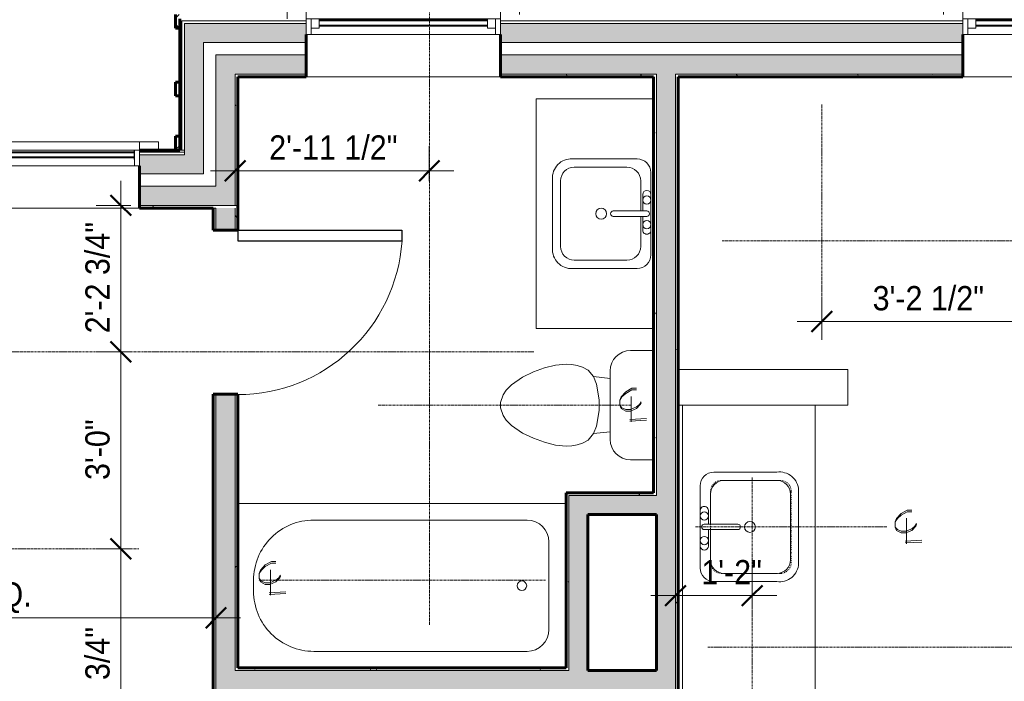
# Model space of a CAD drawing. Header units: inches. Extents: x -625 to 48, y -220 to 256.
# Tile 5 of 9: x -328 to -148, y 36 to 157. Entities that reach past the tile are written whole.
import ezdxf

# ---------------------------------------------------------------- set-up
doc = ezdxf.new("R2010")
doc.units = ezdxf.units.IN
doc.header["$MEASUREMENT"] = 0
doc.linetypes.add('3B Center Short', pattern=[0.59375, 0.375, -0.0625, 0.09375, -0.0625])
doc.linetypes.add('Dash dot dot', pattern=[0.8125, 0.25, -0.1875, 0, -0.1875, 0, -0.1875])
for name, color, linetype, lineweight in [('A-ANNO-DIMS', 1, 'Continuous', 9), ('A-ANNO-DIMS-48', 1, 'Continuous', 9), ('A-DETL', 5, 'Continuous', 9), ('A-DOOR', 1, 'Continuous', 18), ('A-FLOR-CASE', 3, 'Continuous', 9), ('A-GLAZ', 6, 'Continuous', 18), ('A-GLAZ-GLAS', 6, 'Continuous', 40), ('A-WALL', 2, 'Continuous', 18), ('A-WALL-PATT', 2, 'Continuous', 60), ('I-WALL', 2, 'Continuous', 18), ('P-SANR-FIXT', 6, 'Continuous', 9)]:
    doc.layers.add(name, color=color, linetype=linetype, lineweight=lineweight)
doc.styles.add('Arial_1', font='arial.ttf', dxfattribs={"width": 0.9, "height": 4.425898})
doc.dimstyles.new('Linear_-_3_32__Arial_Utility_Plans', dxfattribs={"dimscale": 12, "dimtxt": 4.5, "dimasz": 0.3125, "dimexe": 0.375, "dimexo": 0.375, "dimgap": 0.0625, "dimtad": 1, "dimrnd": 0.25, "dimzin": 3, "dimdsep": 46, "dimlunit": 4, "dimtxsty": 'Arial_1', "dimblk1": 'OBLIQUE', "dimblk2": 'OBLIQUE', "dimsah": 1, "dimcen": 0.09, "dimdle": 0.375, "dimazin": 0, "dimtfac": 1, "dimtix": 1, "dimtmove": 0, "dimatfit": 3, "dimfxl": 1, "dimtvp": 1, "dimfrac": 2, "dimtolj": 1, "dimtzin": 0, "dimarcsym": 2})
doc.dimstyles.new('Linear_-_3_32__Arial_Utility_Plans_2', dxfattribs={"dimscale": 12, "dimtxt": 4.5, "dimasz": 0.3125, "dimexe": 0.375, "dimexo": 0.375, "dimgap": 0.0625, "dimtad": 1, "dimrnd": 0.25, "dimzin": 3, "dimdsep": 46, "dimlunit": 4, "dimtxsty": 'Arial_1', "dimblk1": 'OBLIQUE', "dimblk2": 'OBLIQUE', "dimsah": 1, "dimcen": 0.09, "dimdle": 0.375, "dimazin": 0, "dimtfac": 1, "dimtix": 1, "dimtmove": 2, "dimatfit": 3, "dimfxl": 1, "dimtvp": 1, "dimfrac": 2, "dimtolj": 1, "dimtzin": 0, "dimarcsym": 2})
pattern_1 = [(0, (0, 0), (15.36, 3.84), [0.634, -10.886, 0.634, -10.886, -61.44]), (0, (0, 0), (15.36, 3.84), [-23.04, 0.634, -22.406, 0.634, -10.886, -26.88]), (0, (0, 0), (15.36, 3.84), [-57.6, 0.634, -7.046, 0.634, -18.566]), (120, (5.76, 1.92), (-11.005538, 11.38215), [0.634, -10.886, 0.634, -10.886, -61.44]), (120, (5.76, 1.92), (-11.005538, 11.38215), [-23.04, 0.634, -22.406, 0.634, -10.886, -26.88]), (120, (5.76, 1.92), (-11.005538, 11.38215), [-57.6, 0.634, -7.046, 0.634, -18.566]), (240, (7.68, 9.6), (-4.354462, -15.22215), [0.634, -10.886, 0.634, -10.886, -61.44]), (240, (7.68, 9.6), (-4.354462, -15.22215), [-23.04, 0.634, -22.406, 0.634, -10.886, -26.88]), (240, (7.68, 9.6), (-4.354462, -15.22215), [-57.6, 0.634, -7.046, 0.634, -18.566])]
pattern_2 = [(45, (0, 0), (-4.00647, 4.00647), []), (135, (0, 0), (-4.00647, -4.00647), [])]

# ---------------------------------------------------------------- blocks, each defined once
blk = doc.blocks.new('Single Panel Flush Wood - 2680HC-1004020-Second Floor Utility Plan')
at = {"layer": 'A-DOOR', "lineweight": 30}
for p, q in [((13, -2.25), (13, -32.25)), ((15, -2.25), (13, -2.25)), ((15, -2.25), (15, -32.25)), ((15, -32.25), (13, -32.25))]:
    blk.add_line(p, q, dxfattribs=at)
at = {"layer": 'A-DOOR', "lineweight": 9}
blk.add_arc((15, -2.25), 30.07, 180, 266.1859, dxfattribs=at)
blk = doc.blocks.new('Single Casement - 3050CS-1928327-Second Floor Utility Plan')
at = {"layer": 'A-GLAZ'}
for p, q in [((-17.75, 6.81), (-21.25, 6.81)), ((-21.25, 6.81), (-21.25, 6.06)), ((-17.75, 5.31), (-17.75, 6.81)), ((-17.75, 6.81), (17.75, 6.81)), ((21.25, 6.81), (17.75, 6.81)), ((17.75, 6.81), (17.75, 5.31)), ((21.25, 5.31), (21.25, 6.81)), ((17.75, 5.31), (-17.75, 5.31)), ((-17.75, 5.31), (-17.75, 2.44)), ((-16.83, 2.44), (-16.83, 5.31)), ((-16.83, 5.31), (-15.38, 5.31)), ((-15.38, 3.6), (-16.83, 3.6)), ((-15.38, 5.31), (-15.38, 3.6)), ((15.37, 5.31), (-0.73, 5.31)), ((16.83, 5.31), (15.37, 5.31)), ((15.37, 5.31), (15.37, 3.6)), ((15.37, 3.6), (16.83, 3.6)), ((15.37, 3.6), (15.37, 5.31)), ((16.83, 5.31), (16.83, 2.44)), ((17.75, 2.44), (17.75, 5.31)), ((-17.75, 2.44), (17.75, 2.44))]:
    blk.add_line(p, q, dxfattribs=at)
at = {"layer": 'A-GLAZ-GLAS'}
for p, q in [((15.37, 5), (-15.38, 5)), ((15.37, 4), (-15.38, 4))]:
    blk.add_line(p, q, dxfattribs=at)
blk = doc.blocks.new('Single Casement - 3050CS-V2-Second Floor Utility Plan')
at = {"layer": 'A-GLAZ'}
for p, q in [((-17.75, 6.81), (-21.25, 6.81)), ((-21.25, 6.81), (-21.25, 5.31)), ((-17.75, 5.31), (-17.75, 6.81)), ((-17.75, 6.81), (17.75, 6.81)), ((21.25, 6.81), (17.75, 6.81)), ((17.75, 6.81), (17.75, 5.31)), ((21.25, 6.06), (21.25, 6.81)), ((17.75, 5.31), (-17.75, 5.31)), ((-17.75, 5.31), (-17.75, 2.44)), ((-16.83, 2.44), (-16.83, 5.31)), ((-16.83, 5.31), (-15.38, 5.31)), ((-15.38, 3.6), (-16.83, 3.6)), ((-15.38, 5.31), (-15.38, 3.6)), ((15.37, 5.31), (-0.73, 5.31)), ((16.83, 5.31), (15.37, 5.31)), ((15.37, 5.31), (15.37, 3.6)), ((15.37, 3.6), (16.83, 3.6)), ((15.37, 3.6), (15.37, 5.31)), ((16.83, 5.31), (16.83, 2.44)), ((17.75, 2.44), (17.75, 5.31)), ((-17.75, 2.44), (17.75, 2.44))]:
    blk.add_line(p, q, dxfattribs=at)
at = {"layer": 'A-GLAZ-GLAS'}
for p, q in [((15.37, 5), (-15.38, 5)), ((15.37, 4), (-15.38, 4))]:
    blk.add_line(p, q, dxfattribs=at)
blk = doc.blocks.new('Single Casement_Offset Fixed Side Lite - 2650CS_1650FX-3155613-Second Floor Utility Plan')
at = {"layer": 'A-GLAZ'}
for p, q in [((-23.75, 6.81), (-27.25, 6.81)), ((-27.25, 6.81), (-27.25, 5.31)), ((-23.75, 5.31), (-23.75, 6.81)), ((-23.75, 6.81), (23.75, 6.81)), ((27.25, 6.81), (23.75, 6.81)), ((23.75, 6.81), (23.75, 5.31)), ((27.25, 5.31), (27.25, 6.81)), ((23.75, 5.31), (-23.75, 5.31)), ((-23.75, 5.31), (-23.75, 2.44)), ((-22.83, 2.44), (-22.83, 5.31)), ((-22.83, 5.31), (-22.83, 3.59)), ((-6.86, 5.31), (-5.73, 5.31)), ((-6.86, 3.59), (-6.86, 5.31)), ((-5.73, 5.31), (-5.73, 2.44)), ((-4.27, 5.31), (-4.27, 2.44)), ((-3.14, 5.31), (-4.27, 5.31)), ((-3.14, 3.59), (-3.14, 5.31)), ((22.83, 5.31), (22.8, 5.31)), ((22.8, 5.31), (22.8, 3.59)), ((22.83, 5.31), (22.83, 2.44)), ((23.75, 2.44), (23.75, 5.31)), ((-23.75, 2.44), (23.75, 2.44)), ((-5.73, 3.59), (-6.86, 3.59)), ((-4.27, 3.59), (-3.14, 3.59)), ((22.8, 3.59), (22.83, 3.59))]:
    blk.add_line(p, q, dxfattribs=at)
at = {"layer": 'A-GLAZ-GLAS'}
for p, q in [((-6.86, 5), (-22.83, 5)), ((-6.86, 3.99), (-22.83, 3.99)), ((-3.14, 4.89), (22.8, 4.89)), ((-3.14, 4.02), (22.8, 4.02))]:
    blk.add_line(p, q, dxfattribs=at)
blk = doc.blocks.new('Tub-Rectangular-3D - Tub-Rectangular-3D-2040255-Second Floor Utility Plan')
at = {"layer": 'P-SANR-FIXT'}
for p, q in [((-43.72, -33.25), (-43.72, -3.25)), ((-36.72, -6.25), (2.28, -6.25)), ((-40.72, -26.25), (-40.72, -10.25)), ((13.28, -17.25), (13.28, -19.25)), ((2.28, -30.25), (-36.72, -30.25)), ((16.15, -33.25), (-43.72, -33.25))]:
    blk.add_line(p, q, dxfattribs=at)
for centre, radius, start, end in [((-36.72, -10.25), 4, 90, 180), ((2.28, -17.25), 11, 360, 90), ((-35.77, -18.25), 0.875, 90, 270), ((-35.77, -18.25), 0.875, 270, 90), ((2.28, -19.25), 11, 270, 0), ((-36.72, -26.25), 4, 180, 270)]:
    blk.add_arc(centre, radius, start, end, dxfattribs=at)
blk = doc.blocks.new('Toilet-Domestic-3D - Toilet-Domestic-3D-2041177-Second Floor Utility Plan')
at = {"layer": 'P-SANR-FIXT'}
for p, q in [((-9.98, 11.75), (-9.98, 15.98)), ((9.98, 15.98), (9.98, 11.75)), ((6.25, 8.02), (-6.25, 8.02)), ((-4.86, 8.02), (-5.21, 5)), ((4.86, 8.02), (5.21, 5)), ((-3.84, 5.5), (-5.21, 5)), ((-1, 6), (-3.84, 5.5)), ((1, 6), (-1, 6)), ((3.84, 5.5), (1, 6)), ((5.21, 5), (3.84, 5.5)), ((-6.4, 4), (-6.97, 3)), ((-5.21, 5), (-6.4, 4)), ((6.4, 4), (5.21, 5)), ((6.97, 3), (6.4, 4)), ((-7.24, 2), (-7.41, 1)), ((-6.97, 3), (-7.24, 2)), ((7.24, 2), (6.97, 3)), ((7.41, 1), (7.24, 2)), ((-7.41, 1), (-7.5, 0)), ((-7.5, 0), (-7.33, -1.99)), ((7.33, -1.99), (7.5, 0)), ((7.5, 0), (7.41, 1)), ((-7.33, -1.99), (-6.79, -4)), ((6.79, -4), (7.33, -1.99)), ((-6.79, -4), (-6.06, -6)), ((6.06, -6), (6.79, -4)), ((-6.06, -6), (-5.13, -8)), ((5.13, -8), (6.06, -6)), ((-5.13, -8), (-3.74, -10)), ((3.74, -10), (5.13, -8)), ((-3.74, -10), (-2.74, -11)), ((2.74, -11), (3.74, -10)), ((-2.74, -11), (-1.87, -11.5)), ((-1.87, -11.5), (-0.5, -12)), ((-0.5, -12), (0.5, -12)), ((0.5, -12), (1.87, -11.5)), ((1.87, -11.5), (2.74, -11))]:
    blk.add_line(p, q, dxfattribs=at)
for centre, start, end in [((-6.25, 11.75), 180, 270), ((6.25, 11.75), 270, 360)]:
    blk.add_arc(centre, 3.73, start, end, dxfattribs=at)
blk = doc.blocks.new('Vanity Counter Top w Square Sink Hole - 24_ Depth-2045909-Second Floor Utility Plan')
at = {"layer": 'A-FLOR-CASE'}
for p, q in [((-49.95, -3.5), (-49.95, -25)), ((-7.95, -25), (-7.95, -3.5)), ((-49.95, -25), (-7.95, -25))]:
    blk.add_line(p, q, dxfattribs=at)
blk = doc.blocks.new('Sink Vanity-Square - 20_ x 18_-2045207-Second Floor Utility Plan')
at = {"layer": 'P-SANR-FIXT'}
for p, q in [((8.12, 7.09), (-6.88, 7.09)), ((3.62, 7.09), (-2.88, 7.09)), ((-2.88, 5.59), (0.12, 5.59)), ((0.12, 6.33), (0.12, 0.22)), ((1.12, 6.33), (1.12, 0.22)), ((1.12, 5.59), (3.62, 5.59)), ((-9.38, 4.59), (-9.38, -6.91)), ((0.12, 5.22), (-5.38, 5.22)), ((6.62, 5.22), (1.12, 5.22)), ((10.62, -6.91), (10.62, 4.59)), ((-7.88, 2.72), (-7.88, -6.91)), ((9.12, -6.91), (9.12, 2.72)), ((-5.38, -9.41), (6.62, -9.41)), ((-6.06, -10.91), (7.3, -10.91))]:
    blk.add_line(p, q, dxfattribs=at)
for centre, radius, start, end in [((-6.88, 4.59), 2.5, 90, 180), ((-2.88, 6.34), 0.75, 90, 270), ((-1.88, 6.34), 0.75, 360, 180), ((-1.88, 6.34), 0.75, 180, 0), ((0.62, 6.33), 0.5, 360, 180), ((2.62, 6.34), 0.75, 360, 180), ((2.62, 6.34), 0.75, 180, 360), ((3.62, 6.34), 0.75, 270, 90), ((8.12, 4.59), 2.5, 0, 90), ((-5.38, 2.72), 2.5, 90, 180), ((6.62, 2.72), 2.5, 0, 90), ((0.62, 0.22), 0.5, 180, 0), ((0.62, -2), 1, 360, 180), ((0.62, -2), 1, 180, 0), ((-5.91, -7.4), 3.51, 171.8503, 267.5498), ((-5.38, -6.91), 2.5, 180, 270), ((6.62, -6.91), 2.5, 270, 0), ((7.15, -7.4), 3.51, 272.4502, 8.1497)]:
    blk.add_arc(centre, radius, start, end, dxfattribs=at)
blk = doc.blocks.new('Vanity Counter Top w 2 Square Sink Hole - 24_ Depth-2061257-Second Floor Utility Plan')
at = {"layer": 'A-FLOR-CASE'}
for p, q in [((-49.95, -0.75), (38.55, -0.75)), ((-49.95, -25), (38.55, -25))]:
    blk.add_line(p, q, dxfattribs=at)
at = {"layer": 'A-FLOR-CASE', "linetype": 'Dash dot dot'}
for p, q in [((9.8, -5.92), (22.8, -5.92)), ((7.8, -18.65), (7.8, -7.92)), ((24.8, -7.92), (24.8, -18.65)), ((22.8, -20.65), (9.8, -20.65))]:
    blk.add_line(p, q, dxfattribs=at)
for centre, start, end in [((9.8, -7.92), 90, 180), ((22.8, -7.92), 360, 90), ((9.8, -18.65), 180, 270), ((22.8, -18.65), 270, 0)]:
    blk.add_arc(centre, 2, start, end, dxfattribs=at)
blk = doc.blocks.new('DIMBLOCK7-Second Floor Utility Plan')
at = {"layer": 'A-ANNO-DIMS-48', "transparency": 16777216}
for p, q in [((-181.79, 97.99), (-181.79, 105.85)), ((-143.22, 99.5), (-143.22, 105.85)), ((-186.29, 101.35), (-143.22, 101.35)), ((-181.79, 101.35), (-181.79, 97.99)), ((-143.22, 101.35), (-143.22, 99.5))]:
    blk.add_line(p, q, dxfattribs=at)
at = {"layer": 'A-ANNO-DIMS-48', "lineweight": 50, "transparency": 16777216}
for p, q in [((-181.79, 101.35), (-179.91, 103.23)), ((-143.22, 101.35), (-141.35, 103.23)), ((-181.79, 101.35), (-183.66, 99.48)), ((-143.22, 101.35), (-145.1, 99.48))]:
    blk.add_line(p, q, dxfattribs=at)
at = {"layer": 'A-ANNO-DIMS-48', "color": 0, "transparency": 16777216, "insert": (-172.51, 107.84), "char_height": 4.426, "width": 24.0092, "attachment_point": 1, "line_spacing_factor": 0.938532, "style": 'Arial_1'}
blk.add_mtext('3\'-2 1/2"', dxfattribs=at)
blk = doc.blocks.new('_Oblique')
at = {"color": 0, "linetype": 'ByBlock', "lineweight": -2}
blk.add_line((-0.5, -0.5), (0.5, 0.5), dxfattribs=at)
blk = doc.blocks.new('DIMBLOCK12-Second Floor Utility Plan')
at = {"layer": 'A-ANNO-DIMS-48', "transparency": 16777216}
for p, q in [((-208.54, 49.43), (-208.54, 55.78)), ((-194.54, 49.43), (-194.54, 55.78)), ((-213.04, 51.28), (-190.04, 51.28)), ((-208.54, 51.28), (-208.54, 49.43)), ((-194.54, 51.28), (-194.54, 49.43))]:
    blk.add_line(p, q, dxfattribs=at)
at = {"layer": 'A-ANNO-DIMS-48', "lineweight": 50, "transparency": 16777216}
for p, q in [((-208.54, 51.28), (-206.66, 53.15)), ((-194.54, 51.28), (-192.66, 53.15)), ((-208.54, 51.28), (-210.41, 49.4)), ((-194.54, 51.28), (-196.41, 49.4))]:
    blk.add_line(p, q, dxfattribs=at)
at = {"layer": 'A-ANNO-DIMS-48', "color": 0, "transparency": 16777216, "insert": (-203.83, 57.77), "char_height": 4.426, "width": 13.0431, "attachment_point": 1, "line_spacing_factor": 0.938532, "style": 'Arial_1'}
blk.add_mtext('1\'-2"', dxfattribs=at)
blk = doc.blocks.new('DIMBLOCK13-Second Floor Utility Plan')
at = {"layer": 'A-ANNO-DIMS-48', "lineweight": 50, "transparency": 16777216}
for p, q in [((-309.92, 59.83), (-311.79, 61.71)), ((-309.92, 59.83), (-308.04, 57.96)), ((-309.92, -2.92), (-311.79, -1.04)), ((-309.92, -2.92), (-308.04, -4.79))]:
    blk.add_line(p, q, dxfattribs=at)
at = {"layer": 'A-ANNO-DIMS-48', "transparency": 16777216}
for p, q in [((-308.07, 59.83), (-314.42, 59.83)), ((-309.92, -7.42), (-309.92, 59.83)), ((-309.92, 59.83), (-308.07, 59.83)), ((-301.24, -2.92), (-314.42, -2.92)), ((-309.92, -2.92), (-301.24, -2.92))]:
    blk.add_line(p, q, dxfattribs=at)
at = {"layer": 'A-ANNO-DIMS-48', "color": 0, "transparency": 16777216, "insert": (-316.41, 25.19), "char_height": 4.426, "width": 24.0092, "attachment_point": 1, "rotation": 90, "line_spacing_factor": 0.938532, "style": 'Arial_1'}
blk.add_mtext('5\'-2 3/4"', dxfattribs=at)
blk = doc.blocks.new('DIMBLOCK14-Second Floor Utility Plan')
at = {"layer": 'A-ANNO-DIMS-48', "lineweight": 50, "transparency": 16777216}
for p, q in [((-309.92, 95.83), (-311.79, 97.71)), ((-309.92, 95.83), (-308.04, 93.96)), ((-309.92, 59.83), (-311.79, 61.71)), ((-309.92, 59.83), (-308.04, 57.96))]:
    blk.add_line(p, q, dxfattribs=at)
at = {"layer": 'A-ANNO-DIMS-48', "transparency": 16777216}
for p, q in [((-308.07, 95.83), (-314.42, 95.83)), ((-309.92, 59.83), (-309.92, 95.83)), ((-309.92, 95.83), (-308.07, 95.83)), ((-308.07, 59.83), (-314.42, 59.83)), ((-309.92, 59.83), (-308.07, 59.83))]:
    blk.add_line(p, q, dxfattribs=at)
at = {"layer": 'A-ANNO-DIMS-48', "color": 0, "transparency": 16777216, "insert": (-316.41, 72.4), "char_height": 4.426, "width": 13.0431, "attachment_point": 1, "rotation": 90, "line_spacing_factor": 0.938532, "style": 'Arial_1'}
blk.add_mtext('3\'-0"', dxfattribs=at)
blk = doc.blocks.new('DIMBLOCK15-Second Floor Utility Plan')
at = {"layer": 'A-ANNO-DIMS-48', "transparency": 16777216}
for p, q in [((-309.92, 95.83), (-309.92, 127.08)), ((-308.07, 122.58), (-314.42, 122.58)), ((-309.92, 122.58), (-308.07, 122.58)), ((-308.07, 95.83), (-314.42, 95.83)), ((-309.92, 95.83), (-308.07, 95.83))]:
    blk.add_line(p, q, dxfattribs=at)
at = {"layer": 'A-ANNO-DIMS-48', "lineweight": 50, "transparency": 16777216}
for p, q in [((-309.92, 122.58), (-311.79, 124.46)), ((-309.92, 122.58), (-308.04, 120.71)), ((-309.92, 95.83), (-311.79, 97.71)), ((-309.92, 95.83), (-308.04, 93.96))]:
    blk.add_line(p, q, dxfattribs=at)
at = {"layer": 'A-ANNO-DIMS-48', "color": 0, "transparency": 16777216, "insert": (-316.41, 99.2), "char_height": 4.426, "width": 24.0092, "attachment_point": 1, "rotation": 90, "line_spacing_factor": 0.938532, "style": 'Arial_1'}
blk.add_mtext('2\'-2 3/4"', dxfattribs=at)
blk = doc.blocks.new('DIMBLOCK17-Second Floor Utility Plan')
at = {"layer": 'A-ANNO-DIMS-48', "transparency": 16777216}
for p, q in [((-369.66, 45.37), (-369.66, 51.72)), ((-292.54, 45.37), (-292.54, 51.72)), ((-369.66, 47.22), (-288.04, 47.22)), ((-369.66, 47.22), (-369.66, 45.37)), ((-292.54, 47.22), (-292.54, 45.37))]:
    blk.add_line(p, q, dxfattribs=at)
at = {"layer": 'A-ANNO-DIMS-48', "lineweight": 50, "transparency": 16777216}
for p, q in [((-369.66, 47.22), (-367.79, 49.09)), ((-292.54, 47.22), (-290.66, 49.09)), ((-369.66, 47.22), (-371.54, 45.34)), ((-292.54, 47.22), (-294.41, 45.34))]:
    blk.add_line(p, q, dxfattribs=at)
at = {"layer": 'A-ANNO-DIMS-48', "color": 0, "transparency": 16777216, "insert": (-335.81, 53.71), "char_height": 4.426, "width": 11.2985, "attachment_point": 1, "line_spacing_factor": 0.938532, "style": 'Arial_1'}
blk.add_mtext('EQ.', dxfattribs=at)
blk = doc.blocks.new('DIMBLOCK18-Second Floor Utility Plan')
at = {"layer": 'A-ANNO-DIMS-48', "transparency": 16777216}
for p, q in [((-289.04, 127.04), (-289.04, 133.39)), ((-253.54, 127.04), (-253.54, 133.39)), ((-293.54, 128.89), (-249.04, 128.89)), ((-289.04, 128.89), (-289.04, 127.04)), ((-253.54, 128.89), (-253.54, 127.04))]:
    blk.add_line(p, q, dxfattribs=at)
at = {"layer": 'A-ANNO-DIMS-48', "lineweight": 50, "transparency": 16777216}
for p, q in [((-289.04, 128.89), (-287.16, 130.76)), ((-253.54, 128.89), (-251.66, 130.76)), ((-289.04, 128.89), (-290.91, 127.01)), ((-253.54, 128.89), (-255.41, 127.01))]:
    blk.add_line(p, q, dxfattribs=at)
at = {"layer": 'A-ANNO-DIMS-48', "color": 0, "transparency": 16777216, "insert": (-282.81, 135.38), "char_height": 4.426, "width": 27.6646, "attachment_point": 1, "line_spacing_factor": 0.938532, "style": 'Arial_1'}
blk.add_mtext('2\'-11 1/2"', dxfattribs=at)

msp = doc.modelspace()

# ---------------------------------------------------------------- hatches: boundary and pattern name
at = {"layer": 'A-WALL-PATT', "lineweight": 9}
h = msp.add_hatch(dxfattribs=at)
h.set_pattern_fill('FP_3', color=256, style=0, pattern_type=2)
h.set_pattern_definition(pattern_2)
h.paths.add_polyline_path([(-299.161, 154.957), (-299.161, 156.707), (-297.411, 156.707), (-297.411, 157.457), (-299.911, 157.457), (-299.911, 154.957)], flags=0)
at = {"layer": 'A-WALL-PATT'}
for points in [[(-294.786, 128.332), (-294.786, 155.832), (-298.286, 155.832), (-298.286, 128.332)], [(-292.536, 122.582), (-289.036, 122.582), (-289.036, 150.082), (-292.536, 150.082), (-292.536, 126.082)], [(-212.036, 69.582), (-208.536, 69.582), (-208.536, 146.582), (-212.036, 146.582), (-212.036, 70.082)], [(-232.794, 32.082), (-224.536, 32.082), (-224.536, 37.582), (-289.036, 37.582), (-289.036, 32.082), (-267.982, 32.082)], [(-224.536, 32.082), (-212.036, 32.082), (-212.036, 37.582), (-224.536, 37.582)]]:
    msp.add_hatch(color=256, dxfattribs=at).paths.add_polyline_path(points, flags=0)
h = msp.add_hatch(color=256, dxfattribs=at)
h.paths.add_polyline_path([(-156.036, 152.332), (-156.036, 155.832), (-240.536, 155.832), (-240.536, 152.332), (-197.606, 152.332)], flags=0)
h.paths.add_polyline_path([(-21.786, 152.332), (-21.786, 155.832), (-120.536, 155.832), (-120.536, 152.332), (-24.036, 152.332)], flags=0)
h.paths.add_polyline_path([(-276.036, 152.332), (-276.036, 155.832), (-294.786, 155.832), (-294.786, 152.332), (-285.575, 152.332)], flags=0)
h = msp.add_hatch(color=256, dxfattribs=at)
h.paths.add_polyline_path([(-110.786, 146.582), (-27.536, 146.582), (-27.536, 150.082), (-120.536, 150.082), (-120.536, 146.582), (-114.286, 146.582)], flags=0)
h.paths.add_polyline_path([(-156.036, 146.582), (-156.036, 150.082), (-240.536, 150.082), (-240.536, 146.582), (-197.606, 146.582)], flags=0)
h.paths.add_polyline_path([(-276.036, 146.582), (-276.036, 150.082), (-289.036, 150.082), (-289.036, 146.582), (-285.575, 146.582)], flags=0)
at = {"layer": 'A-WALL-PATT', "lineweight": 9}
h = msp.add_hatch(dxfattribs=at)
h.set_pattern_fill('FP_2', color=256, style=0, pattern_type=2)
h.set_pattern_definition(pattern_1)
h.paths.add_polyline_path([(-289.036, 122.582), (-288.536, 122.582), (-288.536, 146.582), (-289.036, 146.582), (-289.036, 130.747)], flags=0)
h = msp.add_hatch(dxfattribs=at)
h.set_pattern_fill('FP_2', color=256, style=0, pattern_type=2)
h.set_pattern_definition(pattern_1)
h.paths.add_polyline_path([(-208.036, 146.082), (-156.036, 146.082), (-156.036, 146.582), (-208.536, 146.582), (-208.536, 146.082)], flags=0)
h.paths.add_polyline_path([(-212.036, 146.082), (-212.036, 146.582), (-240.536, 146.582), (-240.536, 146.082), (-212.536, 146.082)], flags=0)
h.paths.add_polyline_path([(-56.856, 146.082), (-28.036, 146.082), (-28.036, 146.582), (-110.786, 146.582), (-110.786, 146.082), (-92.043, 146.082)], flags=0)
h.paths.add_polyline_path([(-285.575, 146.082), (-276.036, 146.082), (-276.036, 146.582), (-288.536, 146.582), (-288.536, 146.082)], flags=0)
h.paths.add_polyline_path([(-114.286, 146.082), (-114.286, 146.582), (-120.536, 146.582), (-120.536, 146.082), (-114.786, 146.082)], flags=0)
h = msp.add_hatch(dxfattribs=at)
h.set_pattern_fill('FP_2', color=256, style=0, pattern_type=2)
h.set_pattern_definition(pattern_1)
h.paths.add_polyline_path([(-212.536, 70.082), (-212.036, 70.082), (-212.036, 146.082), (-212.536, 146.082), (-212.536, 96.48)], flags=0)
h = msp.add_hatch(dxfattribs=at)
h.set_pattern_fill('FP_2', color=256, style=0, pattern_type=2)
h.set_pattern_definition(pattern_1)
h.paths.add_polyline_path([(-208.036, 70.082), (-208.036, 146.082), (-208.536, 146.082), (-208.536, 70.082)], flags=0)
h = msp.add_hatch(dxfattribs=at)
h.set_pattern_fill('FP_3', color=256, style=0, pattern_type=2)
h.set_pattern_definition(pattern_2)
h.paths.add_polyline_path([(-299.911, 132.707), (-299.161, 132.707), (-299.161, 135.207), (-299.911, 135.207)], flags=0)
h = msp.add_hatch(dxfattribs=at)
h.set_pattern_fill('FP_1', color=256, style=0, pattern_type=2)
h.set_pattern_definition([(135, (0, 0), (-4.006467, -4.006467), [])])
h.paths.add_polyline_path([(-306.536, 132.332), (-298.286, 132.332), (-298.286, 132.707), (-306.536, 132.707)], flags=0)
h.paths.add_polyline_path([(-479.108, 132.332), (-354.036, 132.332), (-354.036, 132.707), (-523.161, 132.707), (-523.161, 132.332), (-514.295, 132.332)], flags=0)
at = {"layer": 'A-WALL-PATT'}
h = msp.add_hatch(color=256, dxfattribs=at)
h.paths.add_polyline_path([(-306.536, 128.332), (-298.286, 128.332), (-298.286, 131.832), (-306.536, 131.832), (-306.536, 129.832)], flags=0)
h.paths.add_polyline_path([(-518.786, 128.332), (-354.036, 128.332), (-354.036, 131.832), (-522.286, 131.832), (-522.286, 128.332)], flags=0)
h = msp.add_hatch(color=256, dxfattribs=at)
h.paths.add_polyline_path([(-306.536, 122.582), (-292.536, 122.582), (-292.536, 126.082), (-306.536, 126.082)], flags=0)
h.paths.add_polyline_path([(-450.286, 122.582), (-354.036, 122.582), (-354.036, 126.082), (-516.536, 126.082), (-516.536, 122.582), (-479.108, 122.582)], flags=0)
at = {"layer": 'A-WALL-PATT', "lineweight": 9}
h = msp.add_hatch(dxfattribs=at)
h.set_pattern_fill('FP_2', color=256, style=0, pattern_type=2)
h.set_pattern_definition(pattern_1)
h.paths.add_polyline_path([(-354.036, 122.082), (-354.036, 122.582), (-446.786, 122.582), (-446.786, 122.082), (-408.732, 122.082)], flags=0)
h.paths.add_polyline_path([(-512.536, 122.082), (-450.286, 122.082), (-450.286, 122.582), (-513.036, 122.582), (-513.036, 122.082)], flags=0)
h.paths.add_polyline_path([(-288.536, 122.082), (-288.536, 122.582), (-306.536, 122.582), (-306.536, 122.082), (-293.036, 122.082)], flags=0)
h = msp.add_hatch(dxfattribs=at)
h.set_pattern_fill('FP_2', color=256, style=0, pattern_type=2)
h.set_pattern_definition(pattern_1)
h.paths.add_polyline_path([(-293.036, -2.418), (-292.536, -2.418), (-292.536, 88.082), (-293.036, 88.082)], flags=0)
h.paths.add_polyline_path([(-292.536, 118.082), (-292.536, 122.082), (-293.036, 122.082), (-293.036, 118.082)], flags=0)
at = {"layer": 'A-WALL-PATT'}
h = msp.add_hatch(color=256, dxfattribs=at)
h.paths.add_polyline_path([(-292.536, -2.918), (-289.036, -2.918), (-289.036, 88.082), (-292.536, 88.082), (-292.536, -2.418)], flags=0)
h.paths.add_polyline_path([(-290.786, 118.082), (-289.036, 118.082), (-289.036, 122.082), (-292.536, 122.082), (-292.536, 118.082)], flags=0)
at = {"layer": 'A-WALL-PATT', "lineweight": 9}
h = msp.add_hatch(dxfattribs=at)
h.set_pattern_fill('FP_2', color=256, style=0, pattern_type=2)
h.set_pattern_definition(pattern_1)
h.paths.add_polyline_path([(-288.536, -2.418), (-288.536, 32.082), (-289.036, 32.082), (-289.036, -2.418)], flags=0)
h.paths.add_polyline_path([(-289.036, 37.582), (-288.536, 37.582), (-288.536, 88.082), (-289.036, 88.082)], flags=0)
h.paths.add_polyline_path([(-288.536, 118.082), (-288.536, 122.082), (-289.036, 122.082), (-289.036, 118.082)], flags=0)
h = msp.add_hatch(dxfattribs=at)
h.set_pattern_fill('FP_2', color=256, style=0, pattern_type=2)
h.set_pattern_definition(pattern_1)
h.paths.add_polyline_path([(-228.536, 38.082), (-228.036, 38.082), (-228.036, 70.082), (-228.536, 70.082), (-228.536, 62.214)], flags=0)
h = msp.add_hatch(dxfattribs=at)
h.set_pattern_fill('FP_2', color=256, style=0, pattern_type=2)
h.set_pattern_definition(pattern_1)
h.paths.add_polyline_path([(-228.036, 69.582), (-212.036, 69.582), (-212.036, 70.082), (-228.036, 70.082)], flags=0)
h.paths.add_polyline_path([(-208.036, 69.582), (-208.036, 70.082), (-208.536, 70.082), (-208.536, 69.582)], flags=0)
at = {"layer": 'A-WALL-PATT', "lineweight": 18}
for points in [[(-228.036, 37.582), (-224.536, 37.582), (-224.536, 69.582), (-228.036, 69.582), (-228.036, 38.082)], [(-208.536, 66.082), (-208.536, 69.582), (-224.536, 69.582), (-224.536, 66.082), (-212.036, 66.082)], [(-212.036, 32.082), (-208.536, 32.082), (-208.536, 66.082), (-212.036, 66.082), (-212.036, 37.582)]]:
    msp.add_hatch(color=256, dxfattribs=at).paths.add_polyline_path(points, flags=0)
at = {"layer": 'A-WALL-PATT', "lineweight": 9}
h = msp.add_hatch(dxfattribs=at)
h.set_pattern_fill('FP_2', color=256, style=0, pattern_type=2)
h.set_pattern_definition(pattern_1)
h.paths.add_polyline_path([(-208.036, 31.582), (-208.036, 69.582), (-208.536, 69.582), (-208.536, 31.582)], flags=0)
h = msp.add_hatch(dxfattribs=at)
h.set_pattern_fill('FP_2', color=256, style=0, pattern_type=2)
h.set_pattern_definition(pattern_1)
h.paths.add_polyline_path([(-228.036, 37.582), (-228.036, 38.082), (-288.536, 38.082), (-288.536, 37.582), (-232.794, 37.582)], flags=0)

# ---------------------------------------------------------------- linework, layer by layer
at = {"layer": 'A-DETL', "linetype": '3B Center Short'}
for p, q in [((-253.536, 45.905), (-253.536, 163.633)), ((-181.786, 140.996), (-181.786, 102.488)), ((-126.216, 116.082), (-200.029, 116.082)), ((-475.565, 95.832), (-234.447, 95.832)), ((-262.915, 86.082), (-216.552, 86.082)), ((-194.536, 72.832), (-194.536, 4.582)), ((-204.915, 63.832), (-169.915, 63.832)), ((-396.661, 59.832), (-306.661, 59.832)), ((-232.286, 54.082), (-284.786, 54.082)), ((-202.617, 41.832), (-80.808, 41.832))]:
    msp.add_line(p, q, dxfattribs=at)
at = {"layer": 'A-DETL'}
for p, q in [((-218.464, 87.612), (-217.628, 88.54)), ((-217.628, 88.232), (-218.323, 87.612)), ((-217.628, 88.54), (-216.509, 89.16)), ((-216.509, 88.852), (-217.628, 88.232)), ((-216.509, 89.16), (-215.672, 89.16)), ((-215.672, 88.852), (-216.509, 88.852)), ((-218.742, 86.987), (-218.464, 87.612)), ((-218.323, 87.612), (-218.742, 86.987)), ((-218.742, 86.059), (-218.742, 86.987)), ((-216.635, 83.005), (-216.635, 87.662)), ((-215.112, 86.216), (-214.835, 86.679)), ((-214.835, 86.523), (-214.976, 86.216)), ((-218.742, 86.059), (-218.323, 85.591)), ((-218.464, 85.439), (-218.742, 86.059)), ((-217.628, 84.971), (-218.464, 85.439)), ((-218.323, 85.591), (-217.628, 85.283)), ((-217.628, 85.283), (-216.786, 85.283)), ((-216.786, 84.971), (-217.628, 84.971)), ((-216.786, 85.283), (-215.672, 85.747)), ((-215.672, 85.439), (-216.786, 84.971)), ((-215.672, 85.747), (-215.112, 86.216)), ((-214.976, 86.216), (-215.672, 85.439)), ((-213.847, 83.63), (-216.917, 83.473)), ((-216.917, 83.161), (-213.847, 83.317)), ((-167.292, 66.29), (-166.172, 66.91)), ((-166.172, 66.602), (-167.292, 65.982)), ((-166.172, 66.91), (-165.336, 66.91)), ((-165.336, 66.602), (-166.172, 66.602)), ((-168.406, 64.737), (-168.128, 65.362)), ((-167.987, 65.362), (-168.406, 64.737)), ((-168.128, 65.362), (-167.292, 66.29)), ((-167.292, 65.982), (-167.987, 65.362)), ((-166.298, 60.755), (-166.298, 65.412)), ((-168.406, 63.809), (-168.406, 64.737)), ((-168.406, 63.809), (-167.987, 63.341)), ((-168.128, 63.189), (-168.406, 63.809)), ((-167.292, 62.721), (-168.128, 63.189)), ((-167.987, 63.341), (-167.292, 63.033)), ((-167.292, 63.033), (-166.45, 63.033)), ((-166.45, 63.033), (-165.336, 63.497)), ((-165.336, 63.189), (-166.45, 62.721)), ((-165.336, 63.497), (-164.776, 63.966)), ((-164.64, 63.966), (-165.336, 63.189)), ((-164.776, 63.966), (-164.499, 64.429)), ((-164.499, 64.273), (-164.64, 63.966)), ((-166.45, 62.721), (-167.292, 62.721)), ((-163.511, 61.38), (-166.581, 61.223)), ((-166.581, 60.911), (-163.511, 61.067)), ((-284.647, 55.322), (-284.37, 55.947)), ((-284.228, 55.947), (-284.647, 55.322)), ((-284.37, 55.947), (-283.533, 56.875)), ((-283.533, 56.567), (-284.228, 55.947)), ((-283.533, 56.875), (-282.414, 57.495)), ((-282.414, 57.187), (-283.533, 56.567)), ((-282.54, 51.34), (-282.54, 55.998)), ((-282.414, 57.495), (-281.577, 57.495)), ((-281.577, 57.187), (-282.414, 57.187)), ((-284.647, 54.395), (-284.647, 55.322)), ((-284.647, 54.395), (-284.228, 53.926)), ((-284.37, 53.775), (-284.647, 54.395)), ((-282.691, 53.618), (-281.577, 54.082)), ((-281.577, 54.082), (-281.017, 54.551)), ((-280.881, 54.551), (-281.577, 53.775)), ((-281.017, 54.551), (-280.74, 55.015)), ((-280.74, 54.858), (-280.881, 54.551)), ((-283.533, 53.306), (-284.37, 53.775)), ((-284.228, 53.926), (-283.533, 53.618)), ((-283.533, 53.618), (-282.691, 53.618)), ((-282.691, 53.306), (-283.533, 53.306)), ((-281.577, 53.775), (-282.691, 53.306)), ((-279.752, 51.965), (-282.822, 51.809)), ((-282.822, 51.496), (-279.752, 51.652))]:
    msp.add_line(p, q, dxfattribs=at)
at = {"layer": 'A-WALL', "lineweight": 60}
for p, q in [((-299.911, 157.457), (-299.911, 154.957)), ((-299.161, 135.207), (-299.161, 156.707)), ((-299.911, 154.957), (-299.161, 154.957)), ((-276.036, 146.082), (-276.036, 153.832)), ((-240.536, 153.832), (-240.536, 146.082)), ((-156.036, 146.082), (-156.036, 153.832)), ((-288.536, 146.082), (-276.036, 146.082)), ((-288.536, 122.082), (-288.536, 146.082)), ((-240.536, 146.082), (-212.536, 146.082)), ((-208.036, 146.082), (-156.036, 146.082)), ((-299.161, 145.082), (-299.911, 145.082)), ((-299.911, 145.082), (-299.911, 142.582)), ((-299.911, 142.582), (-299.161, 142.582)), ((-299.161, 135.207), (-299.911, 135.207)), ((-299.911, 135.207), (-299.911, 132.707)), ((-299.161, 132.707), (-299.161, 135.207)), ((-306.536, 132.707), (-299.161, 132.707)), ((-306.536, 129.832), (-306.536, 122.082)), ((-306.536, 122.082), (-293.036, 122.082))]:
    msp.add_line(p, q, dxfattribs=at)
at = {"layer": 'A-WALL'}
for p, q in [((-298.786, 156.332), (-276.036, 156.332)), ((-298.786, 132.707), (-298.786, 156.332)), ((-298.286, 155.832), (-276.036, 155.832)), ((-298.286, 131.832), (-298.286, 155.832)), ((-240.536, 156.332), (-156.036, 156.332)), ((-240.536, 155.832), (-156.036, 155.832)), ((-294.786, 152.332), (-276.036, 152.332)), ((-294.786, 128.332), (-294.786, 152.332)), ((-240.536, 152.332), (-156.036, 152.332)), ((-292.536, 150.082), (-276.036, 150.082)), ((-292.536, 126.082), (-292.536, 150.082)), ((-240.536, 150.082), (-156.036, 150.082)), ((-289.036, 146.582), (-276.036, 146.582)), ((-289.036, 122.582), (-289.036, 146.582)), ((-240.536, 146.082), (-276.036, 146.082)), ((-240.536, 146.582), (-212.036, 146.582)), ((-208.536, 146.582), (-156.036, 146.582)), ((-120.536, 146.082), (-156.036, 146.082)), ((-298.286, 132.332), (-306.536, 132.332)), ((-298.286, 131.832), (-306.536, 131.832)), ((-298.286, 132.707), (-299.161, 132.707)), ((-294.786, 128.332), (-306.536, 128.332)), ((-292.536, 126.082), (-306.536, 126.082)), ((-288.536, 122.582), (-306.536, 122.582)), ((-306.536, 122.082), (-354.036, 122.082))]:
    msp.add_line(p, q, dxfattribs=at)
at = {"layer": 'I-WALL', "lineweight": 60}
for p, q in [((-212.536, 146.082), (-212.536, 70.082)), ((-208.036, -2.418), (-208.036, 146.082)), ((-293.036, 122.082), (-293.036, 118.082)), ((-288.536, 118.082), (-288.536, 122.082)), ((-293.036, 118.082), (-288.536, 118.082)), ((-293.036, 88.082), (-293.036, -2.418)), ((-288.536, 88.082), (-293.036, 88.082)), ((-288.536, 38.082), (-288.536, 88.082)), ((-228.536, 70.082), (-228.536, 38.082)), ((-212.536, 70.082), (-228.536, 70.082)), ((-224.536, 37.582), (-224.536, 66.082)), ((-224.536, 66.082), (-212.036, 66.082)), ((-212.036, 66.082), (-212.036, 37.582)), ((-228.536, 38.082), (-288.536, 38.082)), ((-212.036, 37.582), (-224.536, 37.582))]:
    msp.add_line(p, q, dxfattribs=at)
at = {"layer": 'I-WALL'}
for p, q in [((-212.036, 69.582), (-212.036, 146.582)), ((-208.536, -2.918), (-208.536, 146.582)), ((-292.536, 122.082), (-293.036, 122.082)), ((-292.536, 122.082), (-292.536, 118.082)), ((-289.036, 118.082), (-289.036, 122.082)), ((-208.036, 92.582), (-177.036, 92.582)), ((-177.036, 92.582), (-177.036, 86.082)), ((-292.536, 88.082), (-292.536, -2.918)), ((-289.036, 37.582), (-289.036, 88.082)), ((-177.036, 86.082), (-208.036, 86.082)), ((-228.036, 69.582), (-228.036, 37.582)), ((-212.036, 69.582), (-228.036, 69.582)), ((-228.036, 37.582), (-289.036, 37.582))]:
    msp.add_line(p, q, dxfattribs=at)

# ---------------------------------------------------------------- block references
at = {"layer": 'A-DOOR', "rotation": 89.99999999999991}
msp.add_blockref('Single Panel Flush Wood - 2680HC-1004020-Second Floor Utility Plan', (-290.786, 103.082), dxfattribs=at)
at = {"layer": 'A-FLOR-CASE'}
for name, p, rotation in [('Vanity Counter Top w Square Sink Hole - 24_ Depth-2045909-Second Floor Utility Plan', (-209.036, 92.121), 269.9999999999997), ('Vanity Counter Top w 2 Square Sink Hole - 24_ Depth-2061257-Second Floor Utility Plan', (-208.036, 47.532), 89.99999999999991)]:
    msp.add_blockref(name, p, dxfattribs=dict(at, rotation=rotation))
at = {"layer": 'A-GLAZ'}
for name, p in [('Single Casement - 3050CS-V2-Second Floor Utility Plan', (-258.286, 151.395)), ('Single Casement - 3050CS-1928327-Second Floor Utility Plan', (-138.286, 151.395)), ('Single Casement_Offset Fixed Side Lite - 2650CS_1650FX-3155613-Second Floor Utility Plan', (-330.286, 127.395))]:
    msp.add_blockref(name, p, dxfattribs=at)
at = {"layer": 'P-SANR-FIXT'}
for name, p, rotation in [('Sink Vanity-Square - 20_ x 18_-2045207-Second Floor Utility Plan', (-220.128, 121.688), 269.9999999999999), ('Toilet-Domestic-3D - Toilet-Domestic-3D-2041177-Second Floor Utility Plan', (-228.512, 86.082), 269.9999999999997), ('Sink Vanity-Square - 20_ x 18_-2045207-Second Floor Utility Plan', (-196.944, 63.214), 89.99999999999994), ('Tub-Rectangular-3D - Tub-Rectangular-3D-2040255-Second Floor Utility Plan', (-272.386, 34.832), 180)]:
    msp.add_blockref(name, p, dxfattribs=dict(at, rotation=rotation))

# ---------------------------------------------------------------- dimensions: what is measured, and where the dimension line sits
at = {"layer": 'A-ANNO-DIMS'}
for base, p1, p2, override, picture, middle in [((-253.536, 128.885), (-289.036, 131.537), (-253.536, 131.537), {"dimpost": '<>', "dimfxl": 35.5}, 'DIMBLOCK18-Second Floor Utility Plan', (-271.286, 131.924)), ((-143.224, 101.352), (-181.786, 102.488), (-143.224, 104.004), {"dimpost": '<>', "dimfxl": 38.592263}, 'DIMBLOCK7-Second Floor Utility Plan', (-162.505, 104.392))]:
    dim = msp.add_linear_dim(base=base, p1=p1, p2=p2, dimstyle='Linear_-_3_32__Arial_Utility_Plans', override=override, dxfattribs=at)
    dim.commit()
    dim.dimension.update_dxf_attribs({"geometry": picture, "text_midpoint": middle})
for base, p1, p2, override, picture, middle in [((-309.919, 122.582), (-312.571, 95.832), (-312.571, 122.582), {"dimpost": '<>', "dimfxl": 26.750001}, 'DIMBLOCK15-Second Floor Utility Plan', (-312.959, 109.207)), ((-309.919, 95.832), (-312.571, 59.832), (-312.571, 95.832), {"dimpost": '<>', "dimfxl": 35.999999}, 'DIMBLOCK14-Second Floor Utility Plan', (-312.931, 77.832))]:
    dim = msp.add_linear_dim(base=base, p1=p1, p2=p2, angle=90, dimstyle='Linear_-_3_32__Arial_Utility_Plans', override=override, dxfattribs=at)
    dim.commit()
    dim.dimension.update_dxf_attribs({"geometry": picture, "text_midpoint": middle})
dim = msp.add_linear_dim(base=(-309.919, 59.832), p1=(-305.741, -2.918), p2=(-312.571, 59.832), angle=90, dimstyle='Linear_-_3_32__Arial_Utility_Plans_2', override={"dimpost": '<>', "dimfxl": 63.120589}, dxfattribs=at)
dim.commit()
dim.dimension.update_dxf_attribs({"geometry": 'DIMBLOCK13-Second Floor Utility Plan', "text_midpoint": (-313.46, 37.197), "dimtype": 160, "text_rotation": 90})
dim = msp.add_linear_dim(base=(-194.536, 51.277), p1=(-208.536, 53.929), p2=(-194.536, 53.929), dimstyle='Linear_-_3_32__Arial_Utility_Plans_2', override={"dimpost": '<>', "dimfxl": 14}, dxfattribs=at)
dim.commit()
dim.dimension.update_dxf_attribs({"geometry": 'DIMBLOCK12-Second Floor Utility Plan', "text_midpoint": (-197.305, 54.818), "dimtype": 160})
dim = msp.add_linear_dim(base=(-292.536, 47.218), p1=(-369.661, 49.869), p2=(-292.536, 49.869), text='EQ.', dimstyle='Linear_-_3_32__Arial_Utility_Plans', override={"dimpost": '<>', "dimfxl": 77.125}, dxfattribs=at)
dim.commit()
dim.dimension.update_dxf_attribs({"geometry": 'DIMBLOCK17-Second Floor Utility Plan', "text_midpoint": (-331.099, 50.392)})

doc.saveas('drawing.dxf')
